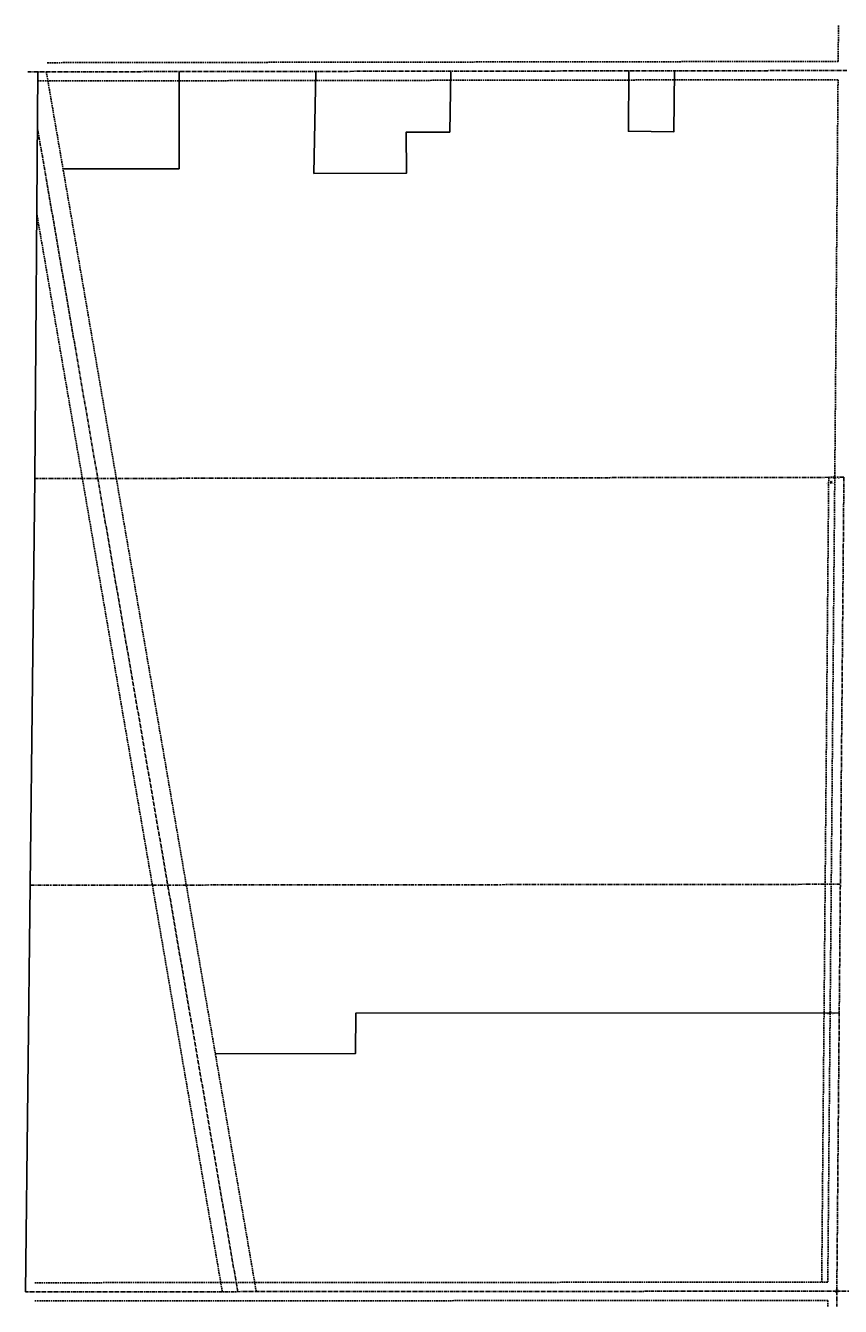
# Model space of a CAD drawing. Extents: x 1704459 to 1709801, y 648437 to 652647.
# Tile 1 of 6: x 1704459 to 1707137, y 648438 to 652647. Entities that reach past the tile are written whole.
import ezdxf
from ezdxf.enums import TextEntityAlignment as Align

# ---------------------------------------------------------------- set-up
doc = ezdxf.new("R2010")
doc.units = 0
doc.header["$LTSCALE"] = 10
doc.header["$MEASUREMENT"] = 0
for name, pattern in [('CENTER', [2, 1.25, -0.25, 0.25, -0.25]), ('DASHED', [0.75, 0.5, -0.25]), ('DASHEDX2', [1.5, 1, -0.5]), ('PHANTOM', [2.5, 1.25, -0.25, 0.25, -0.25, 0.25, -0.25])]:
    doc.linetypes.add(name, pattern=pattern)
for name, color, linetype in [('0-centerline', 2, 'CENTER'), ('0-row', 2, 'DASHED'), ('0-RR', 4, 'DASHED'), ('0-surveys', 4, 'Continuous'), ('0-water line easement', 4, 'DASHEDX2'), ('CONT_CNPT', 7, 'Continuous'), ('CONT_IPIN', 7, 'Continuous'), ('CONT_RSPK', 7, 'Continuous'), ('PNTDESC', 2, 'Continuous'), ('PNTNO', 2, 'Continuous')]:
    doc.layers.add(name, color=color, linetype=linetype)
doc.styles.add('PTXT', font='TXT')

# ---------------------------------------------------------------- blocks, each defined once
blk = doc.blocks.new('SPT2')
at = {"layer": 'CONT_CNPT'}
for p, q in [((-0.5, -0.2), (0.5, 0.2)), ((-0.5, -0.2), (0.5, 0.2)), ((-0.5, 0.2), (0.5, -0.2)), ((-0.5, 0.2), (0.5, -0.2)), ((-0.5, -0.1), (0.5, 0.1)), ((-0.5, -0.1), (0.5, 0.1)), ((-0.5, -0.1), (0.5, 0.1)), ((-0.5, 0.1), (0.5, -0.1)), ((-0.5, 0.1), (0.5, -0.1)), ((-0.5, 0.1), (0.5, -0.1)), ((-0.5, 0), (0.5, 0)), ((-0.5, 0), (0.5, 0)), ((-0.4, -0.3), (0.4, 0.3)), ((-0.4, -0.3), (0.4, 0.3)), ((-0.4, -0.3), (0.4, 0.3)), ((-0.4, 0.3), (0.4, -0.3)), ((-0.4, 0.3), (0.4, -0.3)), ((-0.4, 0.3), (0.4, -0.3)), ((-0.4, -0.2), (0.4, 0.2)), ((-0.4, 0.2), (0.4, -0.2)), ((-0.3, -0.4), (0.3, 0.4)), ((-0.3, 0.4), (0.3, -0.4)), ((-0.3, -0.4), (0.3, 0.4)), ((-0.3, 0.4), (0.3, -0.4)), ((-0.3, -0.4), (0.3, 0.4)), ((-0.3, 0.4), (0.3, -0.4)), ((-0.2, -0.5), (0.2, 0.5)), ((-0.2, -0.5), (0.2, 0.5)), ((-0.2, 0.5), (0.2, -0.5)), ((-0.2, 0.5), (0.2, -0.5)), ((-0.2, -0.4), (0.2, 0.4)), ((-0.2, 0.4), (0.2, -0.4)), ((-0.1, -0.5), (0.1, 0.5)), ((-0.1, -0.5), (0.1, 0.5)), ((-0.1, 0.5), (0.1, -0.5)), ((-0.1, 0.5), (0.1, -0.5)), ((0, -0.5), (0, 0.5)), ((0, -0.5), (0, 0.5)), ((0, 0.5), (0, -0.5)), ((0, 0.5), (0, -0.5))]:
    blk.add_line(p, q, dxfattribs=at)
blk.add_circle((0, 0), 0.5, dxfattribs=at)
blk = doc.blocks.new('SRVPNO1')
at = {"layer": 'PNTDESC', "style": 'PTXT'}
blk.add_attdef('DESC2', text='', height=1, dxfattribs=at).set_placement((0, -1.75), align=Align.CENTER)
at = {"layer": 'PNTNO', "style": 'PTXT'}
blk.add_attdef('PT#', text='', height=1, dxfattribs=at).set_placement((0, 0.75), align=Align.CENTER)
blk = doc.blocks.new('PNTMARK')
at = {"layer": 'CONT_IPIN'}
blk.add_circle((0, 0), 0.5, dxfattribs=at)
blk = doc.blocks.new('SPT01')
at = {"layer": 'CONT_IPIN'}
blk.add_blockref('PNTMARK', (0, 0), dxfattribs=at)
blk = doc.blocks.new('SPT3')
at = {"layer": 'CONT_RSPK'}
for p, q in [((-0.5, 0), (0, 0.5)), ((-0.5, 0), (0.5, 0)), ((0, -0.5), (-0.5, 0)), ((0, 0.5), (0.5, 0)), ((0, -0.5), (0, 0.5)), ((0.5, 0), (0, -0.5))]:
    blk.add_line(p, q, dxfattribs=at)
blk.add_point((0, 0), dxfattribs=at)
blk.add_point((0, 0), dxfattribs=at)

msp = doc.modelspace()

# ---------------------------------------------------------------- linework, layer by layer
at = {"layer": '0-centerline'}
for p, q in [((1704465.8, 652495.3), (1707159.6, 652499.6)), ((1707148.7, 651162.7), (1707125.4, 648487.6)), ((1707125.4, 648487.8), (1704458.5, 648485.6)), ((1707125.4, 648487.8), (1707125, 648437.8)), ((1707175.4, 648487.9), (1707125.4, 648487.8))]:
    msp.add_line(p, q, dxfattribs=at)
at = {"layer": '0-row', "linetype": 'DASHED'}
for p, q in [((1704498.8, 652465.3), (1707129.4, 652469.6)), ((1707129.4, 652469.6), (1707118.7, 651163)), ((1707118.7, 651163), (1707095.7, 648517.5)), ((1707095.7, 648517.5), (1704488.9, 648515.6)), ((1707096.2, 648457.5), (1704488.9, 648455.6)), ((1707096.2, 648457.5), (1707096, 648437.8))]:
    msp.add_line(p, q, dxfattribs=at)
msp.add_lwpolyline([(1707130.8, 652647.3), (1707129.9, 652529.6), (1704528.7, 652525.4)], dxfattribs=at)
at = {"layer": '0-RR', "linetype": 'CENTER'}
msp.add_line((1705156, 648486.1), (1704497.6, 652310.3), dxfattribs=at)
at = {"layer": '0-RR'}
for points in [[(1705216.9, 648486.1), (1704526.7, 652495.4)], [(1705105.3, 648486), (1704495.5, 652027.9)]]:
    msp.add_lwpolyline(points, dxfattribs=at)
at = {"layer": '0-surveys'}
for p, q in [((1704489, 651158.6), (1704499, 652495.3)), ((1704963.2, 652176.6), (1704963.1, 652496.1)), ((1704581.6, 652176), (1704963.2, 652176.6)), ((1704458.5, 648485.6), (1704489, 651158.6))]:
    msp.add_line(p, q, dxfattribs=at)
at = {"layer": '0-surveys', "linetype": 'PHANTOM'}
for p, q in [((1707148.7, 651162.7), (1704489, 651158.6)), ((1704473.8, 649822.1), (1707137.6, 649825.1))]:
    msp.add_line(p, q, dxfattribs=at)
at = {"layer": '0-surveys'}
for points in [[(1705856.6, 652497.5), (1705853, 652297.6), (1705710, 652297.3), (1705710.3, 652162.2), (1705406.3, 652161.7), (1705412.3, 652496.8)], [(1706591.6, 652498.7), (1706590, 652298.7), (1706440, 652299.8), (1706441.6, 652499.8)], [(1707134.1, 649402.5), (1705544.1, 649401.3), (1705543, 649268.8), (1705082.2, 649268.4)]]:
    msp.add_lwpolyline(points, dxfattribs=at)
at = {"layer": '0-water line easement', "linetype": 'DASHED'}
msp.add_line((1707098.7, 651162.6), (1707075.7, 648517.5), dxfattribs=at)
at = {"layer": 'CONT_CNPT'}
msp.add_point((1707106.7, 651146.3), dxfattribs=at)
at = {"layer": 'CONT_IPIN'}
for p in [(1707118.4, 651162.6), (1707103.3, 649402.6)]:
    msp.add_point(p, dxfattribs=at)
at = {"layer": 'CONT_RSPK'}
msp.add_point((1707125.4, 648487.8), dxfattribs=at)

# ---------------------------------------------------------------- block references
at = {"layer": 'CONT_CNPT'}
ref = msp.add_blockref('SRVPNO1', (1707106.7, 651146.3), dxfattribs=dict(at, xscale=3, yscale=3, zscale=3))
ref.add_attrib('PT#', 'SV3', dxfattribs={"layer": 'PNTNO', "height": 3, "style": 'PTXT'}).set_placement((1707106.7, 651148.6), align=Align.CENTER)
ref.add_attrib('DESC2', 'CNPT PRIMARY,', dxfattribs={"layer": 'PNTDESC', "height": 3, "style": 'PTXT'}).set_placement((1707106.7, 651141.1), align=Align.CENTER)
at = {"layer": 'CONT_CNPT', "xscale": 4, "yscale": 4, "zscale": 4}
msp.add_blockref('SPT2', (1707106.7, 651146.3), dxfattribs=at)
at = {"layer": 'CONT_IPIN'}
ref = msp.add_blockref('SRVPNO1', (1707118.4, 651162.6), dxfattribs=dict(at, xscale=3, yscale=3, zscale=3))
ref.add_attrib('PT#', 'SV16', dxfattribs={"layer": 'PNTNO', "height": 3, "style": 'PTXT'}).set_placement((1707118.4, 651164.9), align=Align.CENTER)
ref.add_attrib('DESC2', 'IPIN #5REBARBENT,', dxfattribs={"layer": 'PNTDESC', "height": 3, "style": 'PTXT'}).set_placement((1707118.4, 651157.4), align=Align.CENTER)
at = {"layer": 'CONT_IPIN', "xscale": 4, "yscale": 4, "zscale": 4}
for p in [(1707118.4, 651162.6), (1707103.3, 649402.6)]:
    msp.add_blockref('SPT01', p, dxfattribs=at)
at = {"layer": 'CONT_IPIN'}
ref = msp.add_blockref('SRVPNO1', (1707103.3, 649402.6), dxfattribs=dict(at, xscale=3, yscale=3, zscale=3))
ref.add_attrib('PT#', 'SV620', dxfattribs={"layer": 'PNTNO', "height": 3, "style": 'PTXT'}).set_placement((1707103.3, 649404.8), align=Align.CENTER)
ref.add_attrib('DESC2', 'IPIN #5REBAR', dxfattribs={"layer": 'PNTDESC', "height": 3, "style": 'PTXT'}).set_placement((1707103.3, 649397.3), align=Align.CENTER)
at = {"layer": 'CONT_RSPK'}
ref = msp.add_blockref('SRVPNO1', (1707125.4, 648487.8), dxfattribs=dict(at, xscale=3.15, yscale=3.15, zscale=3.15))
ref.add_attrib('PT#', 'SV621', dxfattribs={"layer": 'PNTNO', "height": 3.15, "style": 'PTXT'}).set_placement((1707125.4, 648490.2), align=Align.CENTER)
ref.add_attrib('DESC2', 'RSPK', dxfattribs={"layer": 'PNTDESC', "height": 3.15, "style": 'PTXT'}).set_placement((1707125.4, 648482.3), align=Align.CENTER)
at = {"layer": 'CONT_RSPK', "xscale": 5, "yscale": 5, "zscale": 5}
msp.add_blockref('SPT3', (1707125.4, 648487.8), dxfattribs=at)

doc.saveas('drawing.dxf')
